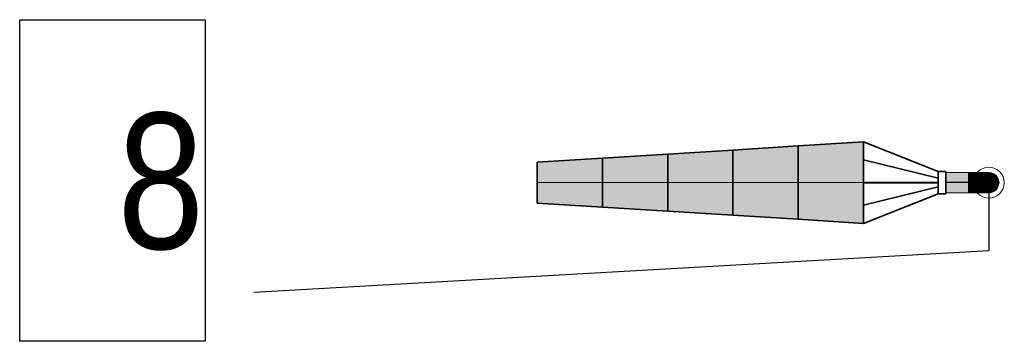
# Model space of a CAD drawing. Header units: metres. Extents: x -1013 to 1491425, y -5789533 to 1032.
# Tile 3 of 66: x 1491337.13 to 1491344.38, y -5789507.87 to -5789505.5. Entities that reach past the tile are written whole.
import ezdxf

# ---------------------------------------------------------------- set-up
doc = ezdxf.new("R2010")
doc.units = ezdxf.units.M
doc.header["$MEASUREMENT"] = 0
doc.linetypes.add('Kropki i Kreski', pattern=[3.6, 1.8, -0.9, 0, -0.9])
doc.linetypes.add('Przerywana', pattern=[2.4, 1.2, -1.2])
for name, color, linetype, lineweight in [('710-L Legendy opisy1', 7, 'Continuous', 13), ('710-L Legendy opisy15', 7, 'Continuous', 25), ('710-L Legendy opisy75', 30, 'Continuous', 25), ('710-L Legendy opisy81', 18, 'Continuous', 35), ('710-L Legendy opisy85', 1, 'Continuous', 25), ('710-L Legendy opisy91', 255, 'Continuous', 13)]:
    doc.layers.add(name, color=color, linetype=linetype, lineweight=lineweight)
doc.styles.add('STYL_AUTOMATYCZNY_3', font='ARIALN.TTF')
doc.dimstyles.new('STYL_AUTOMATYCZNY__5', dxfattribs={"dimtxt": 0.18, "dimasz": 0.456, "dimexe": 0.18, "dimexo": 0.0625, "dimgap": 0, "dimtad": 0, "dimtih": 1, "dimtoh": 1, "dimdec": 4, "dimzin": 0, "dimdsep": 46, "dimcen": 0.09, "dimadec": 0, "dimazin": 0, "dimtfac": 1, "dimtdec": 4, "dimtmove": 0, "dimatfit": 3, "dimldrblk": 'ARROWHEAD_1', "dimfxl": 1, "dimtolj": 1, "dimtzin": 0, "dimarcsym": 0})

# ---------------------------------------------------------------- blocks, each defined once
blk = doc.blocks.new('ARROWHEAD_1')
at = {"color": 0, "linetype": 'Continuous', "lineweight": 0}
blk.add_line((0, 0), (-1, 0), dxfattribs=at)
blk.add_circle((0, 0), 0.25, dxfattribs=at)

msp = doc.modelspace()

# ---------------------------------------------------------------- hatches: boundary and pattern name
at = {"layer": '710-L Legendy opisy75', "linetype": 'Continuous', "lineweight": 0}
for points in [[(1491344.1171, -5789506.7784), (1491344.1171, -5789506.6284), (1491343.9516, -5789506.6284), (1491343.9516, -5789506.7784)], [(1491344.1501, -5789506.6309), (1491344.1463, -5789506.6284), (1491344.1171, -5789506.6284), (1491344.1171, -5789506.6309)], [(1491344.1537, -5789506.6384), (1491344.1501, -5789506.6309), (1491344.1171, -5789506.6309), (1491344.1171, -5789506.6384)], [(1491344.1819, -5789506.6309), (1491344.1745, -5789506.6284), (1491344.1463, -5789506.6284), (1491344.1501, -5789506.6309)], [(1491344.1537, -5789506.6384), (1491344.1888, -5789506.6384), (1491344.1819, -5789506.6309), (1491344.1501, -5789506.6309)], [(1491344.1819, -5789506.6309), (1491344.2112, -5789506.6309), (1491344.2004, -5789506.6284), (1491344.1745, -5789506.6284)], [(1491344.1888, -5789506.6384), (1491344.2212, -5789506.6384), (1491344.2112, -5789506.6309), (1491344.1819, -5789506.6309)], [(1491344.2369, -5789506.6309), (1491344.2231, -5789506.6284), (1491344.2004, -5789506.6284), (1491344.2112, -5789506.6309)], [(1491344.2497, -5789506.6384), (1491344.2369, -5789506.6309), (1491344.2112, -5789506.6309), (1491344.2212, -5789506.6384)], [(1491344.2369, -5789506.6309), (1491344.2579, -5789506.6309), (1491344.2418, -5789506.6284), (1491344.2231, -5789506.6284)], [(1491344.273, -5789506.6384), (1491344.2579, -5789506.6309), (1491344.2369, -5789506.6309), (1491344.2497, -5789506.6384)], [(1491344.2579, -5789506.6309), (1491344.2736, -5789506.6309), (1491344.2557, -5789506.6284), (1491344.2418, -5789506.6284)], [(1491344.2736, -5789506.6309), (1491344.2832, -5789506.6309), (1491344.2642, -5789506.6284), (1491344.2557, -5789506.6284)], [(1491344.273, -5789506.6384), (1491344.2903, -5789506.6384), (1491344.2736, -5789506.6309), (1491344.2579, -5789506.6309)], [(1491344.2832, -5789506.6309), (1491344.2865, -5789506.6309), (1491344.2671, -5789506.6284), (1491344.2642, -5789506.6284)], [(1491344.301, -5789506.6384), (1491344.2832, -5789506.6309), (1491344.2736, -5789506.6309), (1491344.2903, -5789506.6384)], [(1491344.3046, -5789506.6384), (1491344.2865, -5789506.6309), (1491344.2832, -5789506.6309), (1491344.301, -5789506.6384)], [(1491344.1567, -5789506.6503), (1491344.1537, -5789506.6384), (1491344.1171, -5789506.6384), (1491344.1171, -5789506.6503)], [(1491344.159, -5789506.6659), (1491344.1567, -5789506.6503), (1491344.1171, -5789506.6503), (1491344.1171, -5789506.6659)], [(1491344.1605, -5789506.684), (1491344.159, -5789506.6659), (1491344.1171, -5789506.6659), (1491344.1171, -5789506.684)], [(1491344.1171, -5789506.7034), (1491344.161, -5789506.7034), (1491344.1605, -5789506.684), (1491344.1171, -5789506.684)], [(1491344.1605, -5789506.7228), (1491344.161, -5789506.7034), (1491344.1171, -5789506.7034), (1491344.1171, -5789506.7228)], [(1491344.1567, -5789506.6503), (1491344.1948, -5789506.6503), (1491344.1888, -5789506.6384), (1491344.1537, -5789506.6384)], [(1491344.159, -5789506.6659), (1491344.1993, -5789506.6659), (1491344.1948, -5789506.6503), (1491344.1567, -5789506.6503)], [(1491344.1605, -5789506.684), (1491344.2022, -5789506.684), (1491344.1993, -5789506.6659), (1491344.159, -5789506.6659)], [(1491344.161, -5789506.7034), (1491344.2032, -5789506.7034), (1491344.2022, -5789506.684), (1491344.1605, -5789506.684)], [(1491344.2032, -5789506.7034), (1491344.161, -5789506.7034), (1491344.1605, -5789506.7228), (1491344.2022, -5789506.7228)], [(1491344.2299, -5789506.6503), (1491344.2212, -5789506.6384), (1491344.1888, -5789506.6384), (1491344.1948, -5789506.6503)], [(1491344.1993, -5789506.6659), (1491344.2365, -5789506.6659), (1491344.2299, -5789506.6503), (1491344.1948, -5789506.6503)], [(1491344.2022, -5789506.684), (1491344.2407, -5789506.684), (1491344.2365, -5789506.6659), (1491344.1993, -5789506.6659)], [(1491344.2032, -5789506.7034), (1491344.2421, -5789506.7034), (1491344.2407, -5789506.684), (1491344.2022, -5789506.684)], [(1491344.2407, -5789506.7228), (1491344.2421, -5789506.7034), (1491344.2032, -5789506.7034), (1491344.2022, -5789506.7228)], [(1491344.2299, -5789506.6503), (1491344.2606, -5789506.6503), (1491344.2497, -5789506.6384), (1491344.2212, -5789506.6384)], [(1491344.2691, -5789506.6659), (1491344.2606, -5789506.6503), (1491344.2299, -5789506.6503), (1491344.2365, -5789506.6659)], [(1491344.2744, -5789506.684), (1491344.2691, -5789506.6659), (1491344.2365, -5789506.6659), (1491344.2407, -5789506.684)], [(1491344.2762, -5789506.7034), (1491344.2744, -5789506.684), (1491344.2407, -5789506.684), (1491344.2421, -5789506.7034)], [(1491344.2744, -5789506.7228), (1491344.2762, -5789506.7034), (1491344.2421, -5789506.7034), (1491344.2407, -5789506.7228)], [(1491344.2606, -5789506.6503), (1491344.2859, -5789506.6503), (1491344.273, -5789506.6384), (1491344.2497, -5789506.6384)], [(1491344.2691, -5789506.6659), (1491344.2958, -5789506.6659), (1491344.2859, -5789506.6503), (1491344.2606, -5789506.6503)], [(1491344.302, -5789506.684), (1491344.2958, -5789506.6659), (1491344.2691, -5789506.6659), (1491344.2744, -5789506.684)], [(1491344.2859, -5789506.6503), (1491344.3047, -5789506.6503), (1491344.2903, -5789506.6384), (1491344.273, -5789506.6384)], [(1491344.3042, -5789506.7034), (1491344.302, -5789506.684), (1491344.2744, -5789506.684), (1491344.2762, -5789506.7034)], [(1491344.302, -5789506.7228), (1491344.3042, -5789506.7034), (1491344.2762, -5789506.7034), (1491344.2744, -5789506.7228)], [(1491344.2958, -5789506.6659), (1491344.3157, -5789506.6659), (1491344.3047, -5789506.6503), (1491344.2859, -5789506.6503)], [(1491344.3047, -5789506.6503), (1491344.3162, -5789506.6503), (1491344.301, -5789506.6384), (1491344.2903, -5789506.6384)], [(1491344.302, -5789506.684), (1491344.3226, -5789506.684), (1491344.3157, -5789506.6659), (1491344.2958, -5789506.6659)], [(1491344.3201, -5789506.6503), (1491344.3046, -5789506.6384), (1491344.301, -5789506.6384), (1491344.3162, -5789506.6503)], [(1491344.3249, -5789506.7034), (1491344.3226, -5789506.684), (1491344.302, -5789506.684), (1491344.3042, -5789506.7034)], [(1491344.3226, -5789506.7228), (1491344.3249, -5789506.7034), (1491344.3042, -5789506.7034), (1491344.302, -5789506.7228)], [(1491344.3279, -5789506.6659), (1491344.3162, -5789506.6503), (1491344.3047, -5789506.6503), (1491344.3157, -5789506.6659)], [(1491344.3226, -5789506.684), (1491344.3352, -5789506.684), (1491344.3279, -5789506.6659), (1491344.3157, -5789506.6659)], [(1491344.332, -5789506.6659), (1491344.3201, -5789506.6503), (1491344.3162, -5789506.6503), (1491344.3279, -5789506.6659)], [(1491344.3249, -5789506.7034), (1491344.3377, -5789506.7034), (1491344.3352, -5789506.684), (1491344.3226, -5789506.684)], [(1491344.3377, -5789506.7034), (1491344.3249, -5789506.7034), (1491344.3226, -5789506.7228), (1491344.3352, -5789506.7228)], [(1491344.3395, -5789506.684), (1491344.332, -5789506.6659), (1491344.3279, -5789506.6659), (1491344.3352, -5789506.684)], [(1491344.3421, -5789506.7034), (1491344.3395, -5789506.684), (1491344.3352, -5789506.684), (1491344.3377, -5789506.7034)], [(1491344.3395, -5789506.7228), (1491344.3421, -5789506.7034), (1491344.3377, -5789506.7034), (1491344.3352, -5789506.7228)], [(1491344.159, -5789506.7409), (1491344.1605, -5789506.7228), (1491344.1171, -5789506.7228), (1491344.1171, -5789506.7409)], [(1491344.1567, -5789506.7564), (1491344.159, -5789506.7409), (1491344.1171, -5789506.7409), (1491344.1171, -5789506.7564)], [(1491344.1537, -5789506.7683), (1491344.1567, -5789506.7564), (1491344.1171, -5789506.7564), (1491344.1171, -5789506.7683)], [(1491344.1501, -5789506.7758), (1491344.1537, -5789506.7683), (1491344.1171, -5789506.7683), (1491344.1171, -5789506.7758)], [(1491344.1463, -5789506.7784), (1491344.1501, -5789506.7758), (1491344.1171, -5789506.7758), (1491344.1171, -5789506.7784)], [(1491344.1819, -5789506.7758), (1491344.1501, -5789506.7758), (1491344.1463, -5789506.7784), (1491344.1745, -5789506.7784)], [(1491344.1819, -5789506.7758), (1491344.1888, -5789506.7683), (1491344.1537, -5789506.7683), (1491344.1501, -5789506.7758)], [(1491344.1888, -5789506.7683), (1491344.1948, -5789506.7564), (1491344.1567, -5789506.7564), (1491344.1537, -5789506.7683)], [(1491344.1948, -5789506.7564), (1491344.1993, -5789506.7409), (1491344.159, -5789506.7409), (1491344.1567, -5789506.7564)], [(1491344.1993, -5789506.7409), (1491344.2022, -5789506.7228), (1491344.1605, -5789506.7228), (1491344.159, -5789506.7409)], [(1491344.2004, -5789506.7784), (1491344.2112, -5789506.7758), (1491344.1819, -5789506.7758), (1491344.1745, -5789506.7784)], [(1491344.2112, -5789506.7758), (1491344.2212, -5789506.7683), (1491344.1888, -5789506.7683), (1491344.1819, -5789506.7758)], [(1491344.2212, -5789506.7683), (1491344.2299, -5789506.7564), (1491344.1948, -5789506.7564), (1491344.1888, -5789506.7683)], [(1491344.2299, -5789506.7564), (1491344.2365, -5789506.7409), (1491344.1993, -5789506.7409), (1491344.1948, -5789506.7564)], [(1491344.2365, -5789506.7409), (1491344.2407, -5789506.7228), (1491344.2022, -5789506.7228), (1491344.1993, -5789506.7409)], [(1491344.2369, -5789506.7758), (1491344.2112, -5789506.7758), (1491344.2004, -5789506.7784), (1491344.2231, -5789506.7784)], [(1491344.2497, -5789506.7683), (1491344.2212, -5789506.7683), (1491344.2112, -5789506.7758), (1491344.2369, -5789506.7758)], [(1491344.2606, -5789506.7564), (1491344.2299, -5789506.7564), (1491344.2212, -5789506.7683), (1491344.2497, -5789506.7683)], [(1491344.2579, -5789506.7758), (1491344.2369, -5789506.7758), (1491344.2231, -5789506.7784), (1491344.2418, -5789506.7784)], [(1491344.2606, -5789506.7564), (1491344.2691, -5789506.7409), (1491344.2365, -5789506.7409), (1491344.2299, -5789506.7564)], [(1491344.2691, -5789506.7409), (1491344.2744, -5789506.7228), (1491344.2407, -5789506.7228), (1491344.2365, -5789506.7409)], [(1491344.2579, -5789506.7758), (1491344.273, -5789506.7683), (1491344.2497, -5789506.7683), (1491344.2369, -5789506.7758)], [(1491344.2557, -5789506.7784), (1491344.2736, -5789506.7758), (1491344.2579, -5789506.7758), (1491344.2418, -5789506.7784)], [(1491344.273, -5789506.7683), (1491344.2859, -5789506.7564), (1491344.2606, -5789506.7564), (1491344.2497, -5789506.7683)], [(1491344.2832, -5789506.7758), (1491344.2736, -5789506.7758), (1491344.2557, -5789506.7784), (1491344.2642, -5789506.7784)], [(1491344.2736, -5789506.7758), (1491344.2903, -5789506.7683), (1491344.273, -5789506.7683), (1491344.2579, -5789506.7758)], [(1491344.2958, -5789506.7409), (1491344.2691, -5789506.7409), (1491344.2606, -5789506.7564), (1491344.2859, -5789506.7564)], [(1491344.2671, -5789506.7784), (1491344.2865, -5789506.7758), (1491344.2832, -5789506.7758), (1491344.2642, -5789506.7784)], [(1491344.302, -5789506.7228), (1491344.2744, -5789506.7228), (1491344.2691, -5789506.7409), (1491344.2958, -5789506.7409)], [(1491344.2903, -5789506.7683), (1491344.3047, -5789506.7564), (1491344.2859, -5789506.7564), (1491344.273, -5789506.7683)], [(1491344.301, -5789506.7683), (1491344.2903, -5789506.7683), (1491344.2736, -5789506.7758), (1491344.2832, -5789506.7758)], [(1491344.2865, -5789506.7758), (1491344.3046, -5789506.7683), (1491344.301, -5789506.7683), (1491344.2832, -5789506.7758)], [(1491344.3157, -5789506.7409), (1491344.2958, -5789506.7409), (1491344.2859, -5789506.7564), (1491344.3047, -5789506.7564)], [(1491344.3162, -5789506.7564), (1491344.3047, -5789506.7564), (1491344.2903, -5789506.7683), (1491344.301, -5789506.7683)], [(1491344.3157, -5789506.7409), (1491344.3226, -5789506.7228), (1491344.302, -5789506.7228), (1491344.2958, -5789506.7409)], [(1491344.3046, -5789506.7683), (1491344.3201, -5789506.7564), (1491344.3162, -5789506.7564), (1491344.301, -5789506.7683)], [(1491344.3279, -5789506.7409), (1491344.3157, -5789506.7409), (1491344.3047, -5789506.7564), (1491344.3162, -5789506.7564)], [(1491344.3352, -5789506.7228), (1491344.3226, -5789506.7228), (1491344.3157, -5789506.7409), (1491344.3279, -5789506.7409)], [(1491344.3201, -5789506.7564), (1491344.332, -5789506.7409), (1491344.3279, -5789506.7409), (1491344.3162, -5789506.7564)], [(1491344.332, -5789506.7409), (1491344.3395, -5789506.7228), (1491344.3352, -5789506.7228), (1491344.3279, -5789506.7409)]]:
    msp.add_hatch(color=251, dxfattribs=at).paths.add_polyline_path(points)
at = {"layer": '710-L Legendy opisy85', "linetype": 'Continuous', "lineweight": 25}
for points in [[(1491343.3437, -5789506.4034), (1491342.8637, -5789506.4334), (1491342.8637, -5789506.9734), (1491343.3437, -5789507.0034)], [(1491342.3837, -5789506.4634), (1491341.9037, -5789506.4934), (1491341.9037, -5789506.9134), (1491342.3837, -5789506.9434)], [(1491341.4237, -5789506.5234), (1491340.9437, -5789506.5534), (1491340.9437, -5789506.8534), (1491341.4237, -5789506.8834)]]:
    msp.add_hatch(color=1, dxfattribs=at).paths.add_polyline_path(points)
at = {"layer": '710-L Legendy opisy91', "linetype": 'Continuous', "lineweight": 13}
for points in [[(1491342.8637, -5789506.4334), (1491342.3837, -5789506.4634), (1491342.3837, -5789506.9434), (1491342.8637, -5789506.9734)], [(1491341.9037, -5789506.4934), (1491341.4237, -5789506.5234), (1491341.4237, -5789506.8834), (1491341.9037, -5789506.9134)]]:
    msp.add_hatch(color=255, dxfattribs=at).paths.add_polyline_path(points)

# ---------------------------------------------------------------- linework, layer by layer
at = {"layer": '710-L Legendy opisy1', "color": 7, "linetype": 'Przerywana', "lineweight": 13}
for p, q in [((1491340.9437, -5789506.5534), (1491343.3437, -5789506.4034)), ((1491340.9437, -5789506.8534), (1491343.3437, -5789507.0034))]:
    msp.add_line(p, q, dxfattribs=at)
at = {"layer": '710-L Legendy opisy1', "color": 7, "linetype": 'Continuous', "lineweight": 13}
for p, q in [((1491343.3437, -5789506.4034), (1491342.8637, -5789506.4334)), ((1491343.3437, -5789506.4034), (1491343.8937, -5789506.6214)), ((1491343.3437, -5789506.7034), (1491343.3437, -5789506.4034)), ((1491343.3437, -5789507.0034), (1491343.3437, -5789506.4034)), ((1491342.3837, -5789506.4634), (1491341.9037, -5789506.4934)), ((1491342.8637, -5789506.4334), (1491342.3837, -5789506.4634)), ((1491342.3837, -5789506.7034), (1491342.3837, -5789506.4634)), ((1491342.3837, -5789506.9434), (1491342.3837, -5789506.4634)), ((1491342.3837, -5789506.4634), (1491342.3837, -5789506.9434)), ((1491342.8637, -5789506.7034), (1491342.8637, -5789506.4334)), ((1491342.8637, -5789506.4334), (1491342.8637, -5789506.9734)), ((1491342.8637, -5789506.9734), (1491342.8637, -5789506.4334)), ((1491341.4237, -5789506.5234), (1491340.9437, -5789506.5534)), ((1491340.9437, -5789506.7034), (1491340.9437, -5789506.5534)), ((1491340.9437, -5789506.5534), (1491340.9437, -5789506.8534)), ((1491341.9037, -5789506.4934), (1491341.4237, -5789506.5234)), ((1491341.4237, -5789506.7034), (1491341.4237, -5789506.5234)), ((1491341.4237, -5789506.8834), (1491341.4237, -5789506.5234)), ((1491341.4237, -5789506.5234), (1491341.4237, -5789506.8834)), ((1491341.9037, -5789506.7034), (1491341.9037, -5789506.4934)), ((1491341.9037, -5789506.4934), (1491341.9037, -5789506.9134)), ((1491341.9037, -5789506.9134), (1491341.9037, -5789506.4934)), ((1491343.3437, -5789506.5365), (1491343.8937, -5789506.6716)), ((1491344.1171, -5789506.6309), (1491344.1171, -5789506.6284)), ((1491344.1463, -5789506.6284), (1491344.1171, -5789506.6284)), ((1491344.1171, -5789506.6384), (1491344.1171, -5789506.6309)), ((1491344.1745, -5789506.6284), (1491344.1463, -5789506.6284)), ((1491344.2004, -5789506.6284), (1491344.1745, -5789506.6284)), ((1491344.2231, -5789506.6284), (1491344.2004, -5789506.6284)), ((1491344.2418, -5789506.6284), (1491344.2231, -5789506.6284)), ((1491344.2557, -5789506.6284), (1491344.2418, -5789506.6284)), ((1491344.2642, -5789506.6284), (1491344.2557, -5789506.6284)), ((1491344.2671, -5789506.6284), (1491344.2642, -5789506.6284)), ((1491344.2865, -5789506.6309), (1491344.2671, -5789506.6284)), ((1491344.3046, -5789506.6384), (1491344.2865, -5789506.6309)), ((1491343.3437, -5789506.7034), (1491340.9437, -5789506.7034)), ((1491344.1171, -5789506.6503), (1491344.1171, -5789506.6384)), ((1491344.1171, -5789506.6659), (1491344.1171, -5789506.6503)), ((1491344.1171, -5789506.684), (1491344.1171, -5789506.6659)), ((1491344.1171, -5789506.7034), (1491344.1171, -5789506.684)), ((1491344.1171, -5789506.7228), (1491344.1171, -5789506.7034)), ((1491344.3201, -5789506.6503), (1491344.3046, -5789506.6384)), ((1491344.332, -5789506.6659), (1491344.3201, -5789506.6503)), ((1491344.3395, -5789506.684), (1491344.332, -5789506.6659)), ((1491344.3421, -5789506.7034), (1491344.3395, -5789506.684)), ((1491344.3395, -5789506.7228), (1491344.3421, -5789506.7034)), ((1491343.3437, -5789506.8703), (1491343.8937, -5789506.7351)), ((1491344.1171, -5789506.7409), (1491344.1171, -5789506.7228)), ((1491344.1171, -5789506.7564), (1491344.1171, -5789506.7409)), ((1491344.1171, -5789506.7683), (1491344.1171, -5789506.7564)), ((1491344.1171, -5789506.7758), (1491344.1171, -5789506.7683)), ((1491344.1171, -5789506.7784), (1491344.1171, -5789506.7758)), ((1491344.1463, -5789506.7784), (1491344.1171, -5789506.7784)), ((1491344.1745, -5789506.7784), (1491344.1463, -5789506.7784)), ((1491344.2004, -5789506.7784), (1491344.1745, -5789506.7784)), ((1491344.2231, -5789506.7784), (1491344.2004, -5789506.7784)), ((1491344.2418, -5789506.7784), (1491344.2231, -5789506.7784)), ((1491344.2557, -5789506.7784), (1491344.2418, -5789506.7784)), ((1491344.2642, -5789506.7784), (1491344.2557, -5789506.7784)), ((1491344.2671, -5789506.7784), (1491344.2642, -5789506.7784)), ((1491344.2671, -5789506.7784), (1491344.2865, -5789506.7758)), ((1491344.2865, -5789506.7758), (1491344.3046, -5789506.7683)), ((1491344.3046, -5789506.7683), (1491344.3201, -5789506.7564)), ((1491344.3201, -5789506.7564), (1491344.332, -5789506.7409)), ((1491344.332, -5789506.7409), (1491344.3395, -5789506.7228)), ((1491343.3437, -5789507.0034), (1491343.8937, -5789506.7853)), ((1491340.9437, -5789506.8534), (1491341.4237, -5789506.8834)), ((1491341.4237, -5789506.8834), (1491341.9037, -5789506.9134)), ((1491341.9037, -5789506.9134), (1491342.3837, -5789506.9434)), ((1491342.3837, -5789506.9434), (1491342.8637, -5789506.9734)), ((1491342.8637, -5789506.9734), (1491343.3437, -5789507.0034))]:
    msp.add_line(p, q, dxfattribs=at)
at = {"layer": '710-L Legendy opisy1', "color": 7, "linetype": 'Continuous', "lineweight": 13, "flags": 128}
msp.add_lwpolyline([(1491344.1171, -5789506.7784), (1491344.1171, -5789506.6284), (1491343.9516, -5789506.6284), (1491343.9516, -5789506.7784)], close=True, dxfattribs=at)
at = {"layer": '710-L Legendy opisy15', "color": 7, "linetype": 'Kropki i Kreski', "lineweight": 25}
msp.add_line((1491344.1171, -5789506.7034), (1491343.9516, -5789506.7034), dxfattribs=at)
at = {"layer": '710-L Legendy opisy15', "color": 7, "linetype": 'Kropki i Kreski', "lineweight": 25, "flags": 128}
msp.add_lwpolyline([(1491344.2671, -5789506.7034), (1491344.2648, -5789506.7034), (1491344.258, -5789506.7034), (1491344.247, -5789506.7034), (1491344.232, -5789506.7034), (1491344.2135, -5789506.7034), (1491344.1921, -5789506.7034), (1491344.1684, -5789506.7034), (1491344.1431, -5789506.7034), (1491344.1171, -5789506.7034)], dxfattribs=at)
at = {"layer": '710-L Legendy opisy81', "color": 18, "linetype": 'Continuous', "lineweight": 35}
for p, q in [((1491342.8637, -5789506.4334), (1491343.3437, -5789506.4034)), ((1491343.3437, -5789506.4079), (1491343.3437, -5789506.4034)), ((1491343.3437, -5789506.4034), (1491343.8937, -5789506.6214)), ((1491343.3437, -5789506.5365), (1491343.3437, -5789506.4034)), ((1491343.3437, -5789506.4215), (1491343.3437, -5789506.4079)), ((1491341.9037, -5789506.4934), (1491342.3837, -5789506.4634)), ((1491342.3837, -5789506.4634), (1491342.8637, -5789506.4334)), ((1491342.3837, -5789506.467), (1491342.3837, -5789506.4634)), ((1491342.3837, -5789506.467), (1491342.3837, -5789506.4634)), ((1491342.3837, -5789506.4779), (1491342.3837, -5789506.467)), ((1491342.3837, -5789506.4779), (1491342.3837, -5789506.467)), ((1491342.3837, -5789506.4955), (1491342.3837, -5789506.4779)), ((1491342.3837, -5789506.4955), (1491342.3837, -5789506.4779)), ((1491342.8637, -5789506.4375), (1491342.8637, -5789506.4334)), ((1491342.8637, -5789506.4375), (1491342.8637, -5789506.4334)), ((1491342.8637, -5789506.4497), (1491342.8637, -5789506.4375)), ((1491342.8637, -5789506.4497), (1491342.8637, -5789506.4375)), ((1491342.8637, -5789506.4696), (1491342.8637, -5789506.4497)), ((1491342.8637, -5789506.4696), (1491342.8637, -5789506.4497)), ((1491342.8637, -5789506.4965), (1491342.8637, -5789506.4696)), ((1491342.8637, -5789506.4965), (1491342.8637, -5789506.4696)), ((1491343.3437, -5789506.4436), (1491343.3437, -5789506.4215)), ((1491343.3437, -5789506.4736), (1491343.3437, -5789506.4436)), ((1491343.3437, -5789506.5105), (1491343.3437, -5789506.4736)), ((1491340.9437, -5789506.5534), (1491341.4237, -5789506.5234)), ((1491340.9437, -5789506.5557), (1491340.9437, -5789506.5534)), ((1491340.9437, -5789506.5624), (1491340.9437, -5789506.5557)), ((1491340.9437, -5789506.5735), (1491340.9437, -5789506.5624)), ((1491341.4237, -5789506.5234), (1491341.9037, -5789506.4934)), ((1491341.4237, -5789506.5261), (1491341.4237, -5789506.5234)), ((1491341.4237, -5789506.5261), (1491341.4237, -5789506.5234)), ((1491341.4237, -5789506.5342), (1491341.4237, -5789506.5261)), ((1491341.4237, -5789506.5342), (1491341.4237, -5789506.5261)), ((1491341.4237, -5789506.5475), (1491341.4237, -5789506.5342)), ((1491341.4237, -5789506.5475), (1491341.4237, -5789506.5342)), ((1491341.4237, -5789506.5655), (1491341.4237, -5789506.5475)), ((1491341.4237, -5789506.5655), (1491341.4237, -5789506.5475)), ((1491341.9037, -5789506.4966), (1491341.9037, -5789506.4934)), ((1491341.9037, -5789506.4966), (1491341.9037, -5789506.4934)), ((1491341.9037, -5789506.506), (1491341.9037, -5789506.4966)), ((1491341.9037, -5789506.506), (1491341.9037, -5789506.4966)), ((1491341.9037, -5789506.5215), (1491341.9037, -5789506.506)), ((1491341.9037, -5789506.5215), (1491341.9037, -5789506.506)), ((1491341.9037, -5789506.5425), (1491341.9037, -5789506.5215)), ((1491341.9037, -5789506.5425), (1491341.9037, -5789506.5215)), ((1491341.9037, -5789506.5684), (1491341.9037, -5789506.5425)), ((1491341.9037, -5789506.5684), (1491341.9037, -5789506.5425)), ((1491342.3837, -5789506.5195), (1491342.3837, -5789506.4955)), ((1491342.3837, -5789506.5195), (1491342.3837, -5789506.4955)), ((1491342.3837, -5789506.5491), (1491342.3837, -5789506.5195)), ((1491342.3837, -5789506.5491), (1491342.3837, -5789506.5195)), ((1491342.3837, -5789506.5834), (1491342.3837, -5789506.5491)), ((1491342.3837, -5789506.5834), (1491342.3837, -5789506.5491)), ((1491342.8637, -5789506.5298), (1491342.8637, -5789506.4965)), ((1491342.8637, -5789506.5298), (1491342.8637, -5789506.4965)), ((1491342.8637, -5789506.5684), (1491342.8637, -5789506.5298)), ((1491342.8637, -5789506.5684), (1491342.8637, -5789506.5298)), ((1491343.3437, -5789506.5534), (1491343.3437, -5789506.5105)), ((1491343.8937, -5789506.6716), (1491343.3437, -5789506.5365)), ((1491343.3437, -5789506.6008), (1491343.3437, -5789506.5534)), ((1491340.9437, -5789506.5885), (1491340.9437, -5789506.5735)), ((1491340.9437, -5789506.607), (1491340.9437, -5789506.5885)), ((1491340.9437, -5789506.6284), (1491340.9437, -5789506.607)), ((1491340.9437, -5789506.6521), (1491340.9437, -5789506.6284)), ((1491341.4237, -5789506.5877), (1491341.4237, -5789506.5655)), ((1491341.4237, -5789506.5877), (1491341.4237, -5789506.5655)), ((1491341.4237, -5789506.6134), (1491341.4237, -5789506.5877)), ((1491341.4237, -5789506.6134), (1491341.4237, -5789506.5877)), ((1491341.4237, -5789506.6418), (1491341.4237, -5789506.6134)), ((1491341.4237, -5789506.6418), (1491341.4237, -5789506.6134)), ((1491341.9037, -5789506.5984), (1491341.9037, -5789506.5684)), ((1491341.9037, -5789506.5984), (1491341.9037, -5789506.5684)), ((1491341.9037, -5789506.6316), (1491341.9037, -5789506.5984)), ((1491341.9037, -5789506.6316), (1491341.9037, -5789506.5984)), ((1491341.9037, -5789506.6669), (1491341.9037, -5789506.6316)), ((1491341.9037, -5789506.6669), (1491341.9037, -5789506.6316)), ((1491342.3837, -5789506.6213), (1491342.3837, -5789506.5834)), ((1491342.3837, -5789506.6213), (1491342.3837, -5789506.5834)), ((1491342.3837, -5789506.6617), (1491342.3837, -5789506.6213)), ((1491342.3837, -5789506.6617), (1491342.3837, -5789506.6213)), ((1491342.8637, -5789506.611), (1491342.8637, -5789506.5684)), ((1491342.8637, -5789506.611), (1491342.8637, -5789506.5684)), ((1491342.8637, -5789506.6565), (1491342.8637, -5789506.611)), ((1491342.8637, -5789506.6565), (1491342.8637, -5789506.611)), ((1491343.3437, -5789506.6513), (1491343.3437, -5789506.6008)), ((1491343.9516, -5789506.6214), (1491343.8937, -5789506.6214)), ((1491343.8937, -5789506.6215), (1491343.8937, -5789506.6214)), ((1491343.8937, -5789506.6277), (1491343.8937, -5789506.6215)), ((1491343.8937, -5789506.6454), (1491343.8937, -5789506.6277)), ((1491343.9516, -5789506.6277), (1491343.9516, -5789506.6214)), ((1491343.9516, -5789506.6454), (1491343.9516, -5789506.6277)), ((1491340.9437, -5789506.6773), (1491340.9437, -5789506.6521)), ((1491340.9437, -5789506.7034), (1491340.9437, -5789506.6773)), ((1491340.9437, -5789506.7294), (1491340.9437, -5789506.7034)), ((1491341.4237, -5789506.6721), (1491341.4237, -5789506.6418)), ((1491341.4237, -5789506.6721), (1491341.4237, -5789506.6418)), ((1491341.4237, -5789506.7034), (1491341.4237, -5789506.6721)), ((1491341.4237, -5789506.7034), (1491341.4237, -5789506.6721)), ((1491341.4237, -5789506.7346), (1491341.4237, -5789506.7034)), ((1491341.4237, -5789506.7346), (1491341.4237, -5789506.7034)), ((1491341.9037, -5789506.7034), (1491341.9037, -5789506.6669)), ((1491341.9037, -5789506.7034), (1491341.9037, -5789506.6669)), ((1491341.9037, -5789506.7398), (1491341.9037, -5789506.7034)), ((1491341.9037, -5789506.7398), (1491341.9037, -5789506.7034)), ((1491342.3837, -5789506.7034), (1491342.3837, -5789506.6617)), ((1491342.3837, -5789506.7034), (1491342.3837, -5789506.6617)), ((1491342.3837, -5789506.7451), (1491342.3837, -5789506.7034)), ((1491342.3837, -5789506.7451), (1491342.3837, -5789506.7034)), ((1491342.8637, -5789506.7034), (1491342.8637, -5789506.6565)), ((1491342.8637, -5789506.7034), (1491342.8637, -5789506.6565)), ((1491342.8637, -5789506.7503), (1491342.8637, -5789506.7034)), ((1491342.8637, -5789506.7503), (1491342.8637, -5789506.7034)), ((1491343.3437, -5789506.7034), (1491343.3437, -5789506.6513)), ((1491343.8937, -5789506.7029), (1491343.3437, -5789506.7029)), ((1491343.3437, -5789506.7029), (1491343.3437, -5789506.7039)), ((1491343.3437, -5789506.7555), (1491343.3437, -5789506.7034)), ((1491343.3437, -5789506.7039), (1491343.8937, -5789506.7039)), ((1491343.8937, -5789506.672), (1491343.8937, -5789506.6454)), ((1491343.8937, -5789506.7029), (1491343.8937, -5789506.672)), ((1491343.8937, -5789506.7029), (1491343.8937, -5789506.7034)), ((1491343.8937, -5789506.7034), (1491343.8937, -5789506.7039)), ((1491343.8937, -5789506.7347), (1491343.8937, -5789506.7039)), ((1491343.9516, -5789506.672), (1491343.9516, -5789506.6454)), ((1491343.9516, -5789506.7034), (1491343.9516, -5789506.672)), ((1491343.9516, -5789506.7347), (1491343.9516, -5789506.7034)), ((1491340.9437, -5789506.7547), (1491340.9437, -5789506.7294)), ((1491340.9437, -5789506.7784), (1491340.9437, -5789506.7547)), ((1491340.9437, -5789506.7998), (1491340.9437, -5789506.7784)), ((1491341.4237, -5789506.7649), (1491341.4237, -5789506.7346)), ((1491341.4237, -5789506.7649), (1491341.4237, -5789506.7346)), ((1491341.4237, -5789506.7934), (1491341.4237, -5789506.7649)), ((1491341.4237, -5789506.7934), (1491341.4237, -5789506.7649)), ((1491341.9037, -5789506.7752), (1491341.9037, -5789506.7398)), ((1491341.9037, -5789506.7752), (1491341.9037, -5789506.7398)), ((1491341.9037, -5789506.8084), (1491341.9037, -5789506.7752)), ((1491341.9037, -5789506.8084), (1491341.9037, -5789506.7752)), ((1491342.3837, -5789506.7855), (1491342.3837, -5789506.7451)), ((1491342.3837, -5789506.7855), (1491342.3837, -5789506.7451)), ((1491342.8637, -5789506.7957), (1491342.8637, -5789506.7503)), ((1491342.8637, -5789506.7957), (1491342.8637, -5789506.7503)), ((1491343.3437, -5789506.8703), (1491343.8937, -5789506.7351)), ((1491343.3437, -5789506.806), (1491343.3437, -5789506.7555)), ((1491343.8937, -5789506.7613), (1491343.8937, -5789506.7347)), ((1491343.8937, -5789506.7791), (1491343.8937, -5789506.7613)), ((1491343.8937, -5789506.7852), (1491343.8937, -5789506.7791)), ((1491343.9516, -5789506.7613), (1491343.9516, -5789506.7347)), ((1491343.9516, -5789506.7791), (1491343.9516, -5789506.7613)), ((1491343.9516, -5789506.7853), (1491343.9516, -5789506.7791)), ((1491340.9437, -5789506.8183), (1491340.9437, -5789506.7998)), ((1491340.9437, -5789506.8333), (1491340.9437, -5789506.8183)), ((1491340.9437, -5789506.8443), (1491340.9437, -5789506.8333)), ((1491340.9437, -5789506.8511), (1491340.9437, -5789506.8443)), ((1491340.9437, -5789506.8534), (1491340.9437, -5789506.8511)), ((1491341.4237, -5789506.8191), (1491341.4237, -5789506.7934)), ((1491341.4237, -5789506.8191), (1491341.4237, -5789506.7934)), ((1491341.4237, -5789506.8413), (1491341.4237, -5789506.8191)), ((1491341.4237, -5789506.8413), (1491341.4237, -5789506.8191)), ((1491341.4237, -5789506.8593), (1491341.4237, -5789506.8413)), ((1491341.4237, -5789506.8593), (1491341.4237, -5789506.8413)), ((1491341.9037, -5789506.8384), (1491341.9037, -5789506.8084)), ((1491341.9037, -5789506.8384), (1491341.9037, -5789506.8084)), ((1491341.9037, -5789506.8642), (1491341.9037, -5789506.8384)), ((1491341.9037, -5789506.8642), (1491341.9037, -5789506.8384)), ((1491342.3837, -5789506.8234), (1491342.3837, -5789506.7855)), ((1491342.3837, -5789506.8234), (1491342.3837, -5789506.7855)), ((1491342.3837, -5789506.8576), (1491342.3837, -5789506.8234)), ((1491342.3837, -5789506.8576), (1491342.3837, -5789506.8234)), ((1491342.8637, -5789506.8384), (1491342.8637, -5789506.7957)), ((1491342.8637, -5789506.8384), (1491342.8637, -5789506.7957)), ((1491342.8637, -5789506.8769), (1491342.8637, -5789506.8384)), ((1491342.8637, -5789506.8769), (1491342.8637, -5789506.8384)), ((1491343.8937, -5789506.7853), (1491343.3437, -5789507.0034)), ((1491343.3437, -5789506.8534), (1491343.3437, -5789506.806)), ((1491343.8937, -5789506.7852), (1491343.8937, -5789506.7853)), ((1491343.9516, -5789506.7853), (1491343.8937, -5789506.7853)), ((1491340.9437, -5789506.8534), (1491341.4237, -5789506.8834)), ((1491341.4237, -5789506.8725), (1491341.4237, -5789506.8593)), ((1491341.4237, -5789506.8725), (1491341.4237, -5789506.8593)), ((1491341.4237, -5789506.8806), (1491341.4237, -5789506.8725)), ((1491341.4237, -5789506.8806), (1491341.4237, -5789506.8725)), ((1491341.4237, -5789506.8834), (1491341.4237, -5789506.8806)), ((1491341.4237, -5789506.8834), (1491341.4237, -5789506.8806)), ((1491341.4237, -5789506.8834), (1491341.9037, -5789506.9134)), ((1491341.9037, -5789506.8852), (1491341.9037, -5789506.8642)), ((1491341.9037, -5789506.8852), (1491341.9037, -5789506.8642)), ((1491341.9037, -5789506.9007), (1491341.9037, -5789506.8852)), ((1491341.9037, -5789506.9007), (1491341.9037, -5789506.8852)), ((1491341.9037, -5789506.9102), (1491341.9037, -5789506.9007)), ((1491341.9037, -5789506.9102), (1491341.9037, -5789506.9007)), ((1491341.9037, -5789506.9134), (1491341.9037, -5789506.9102)), ((1491341.9037, -5789506.9134), (1491341.9037, -5789506.9102)), ((1491341.9037, -5789506.9134), (1491342.3837, -5789506.9434)), ((1491342.3837, -5789506.8872), (1491342.3837, -5789506.8576)), ((1491342.3837, -5789506.8872), (1491342.3837, -5789506.8576)), ((1491342.3837, -5789506.9112), (1491342.3837, -5789506.8872)), ((1491342.3837, -5789506.9112), (1491342.3837, -5789506.8872)), ((1491342.3837, -5789506.9289), (1491342.3837, -5789506.9112)), ((1491342.3837, -5789506.9289), (1491342.3837, -5789506.9112)), ((1491342.8637, -5789506.9102), (1491342.8637, -5789506.8769)), ((1491342.8637, -5789506.9102), (1491342.8637, -5789506.8769)), ((1491342.8637, -5789506.9372), (1491342.8637, -5789506.9102)), ((1491342.8637, -5789506.9372), (1491342.8637, -5789506.9102)), ((1491343.3437, -5789506.8962), (1491343.3437, -5789506.8534)), ((1491343.3437, -5789507.0034), (1491343.3437, -5789506.8703)), ((1491343.3437, -5789506.9332), (1491343.3437, -5789506.8962)), ((1491342.3837, -5789506.9397), (1491342.3837, -5789506.9289)), ((1491342.3837, -5789506.9397), (1491342.3837, -5789506.9289)), ((1491342.3837, -5789506.9434), (1491342.3837, -5789506.9397)), ((1491342.3837, -5789506.9434), (1491342.3837, -5789506.9397)), ((1491342.3837, -5789506.9434), (1491342.8637, -5789506.9734)), ((1491342.8637, -5789506.9571), (1491342.8637, -5789506.9372)), ((1491342.8637, -5789506.9571), (1491342.8637, -5789506.9372)), ((1491342.8637, -5789506.9693), (1491342.8637, -5789506.9571)), ((1491342.8637, -5789506.9693), (1491342.8637, -5789506.9571)), ((1491342.8637, -5789506.9734), (1491342.8637, -5789506.9693)), ((1491342.8637, -5789506.9734), (1491342.8637, -5789506.9693)), ((1491342.8637, -5789506.9734), (1491343.3437, -5789507.0034)), ((1491343.3437, -5789506.9632), (1491343.3437, -5789506.9332)), ((1491343.3437, -5789506.9853), (1491343.3437, -5789506.9632)), ((1491343.3437, -5789506.9988), (1491343.3437, -5789506.9853)), ((1491343.3437, -5789507.0034), (1491343.3437, -5789506.9988))]:
    msp.add_line(p, q, dxfattribs=at)
at = {"layer": '710-L Legendy opisy85', "color": 1, "linetype": 'Continuous', "lineweight": 25, "flags": 128}
msp.add_lwpolyline([(1491337.1346, -5789505.5042), (1491338.4985, -5789505.5042), (1491338.4985, -5789507.8712), (1491337.1346, -5789507.8712)], close=True, dxfattribs=at)

# ---------------------------------------------------------------- texts
at = {"layer": '710-L Legendy opisy85', "color": 1, "linetype": 'Continuous', "lineweight": 25, "insert": (1491337.8546, -5789507.2049), "char_height": 1, "attachment_point": 7, "style": 'STYL_AUTOMATYCZNY_3'}
msp.add_mtext('\\A1;{\\pql;\\fArial Narrow|b0|i0|c238|p0;\\W1.000000;8}', dxfattribs=at)

# ---------------------------------------------------------------- leaders
at = {"layer": '710-L Legendy opisy85', "color": 1, "linetype": 'Continuous', "lineweight": 25, "annotation_type": 0, "has_hookline": 1, "hookline_direction": 1, "text_width": 0.5405}
msp.add_leader([(1491344.2671, -5789506.7034), (1491344.2671, -5789507.2049), (1491338.8585, -5789507.5112)], dimstyle='STYL_AUTOMATYCZNY__5', dxfattribs=at)

doc.saveas('drawing.dxf')
